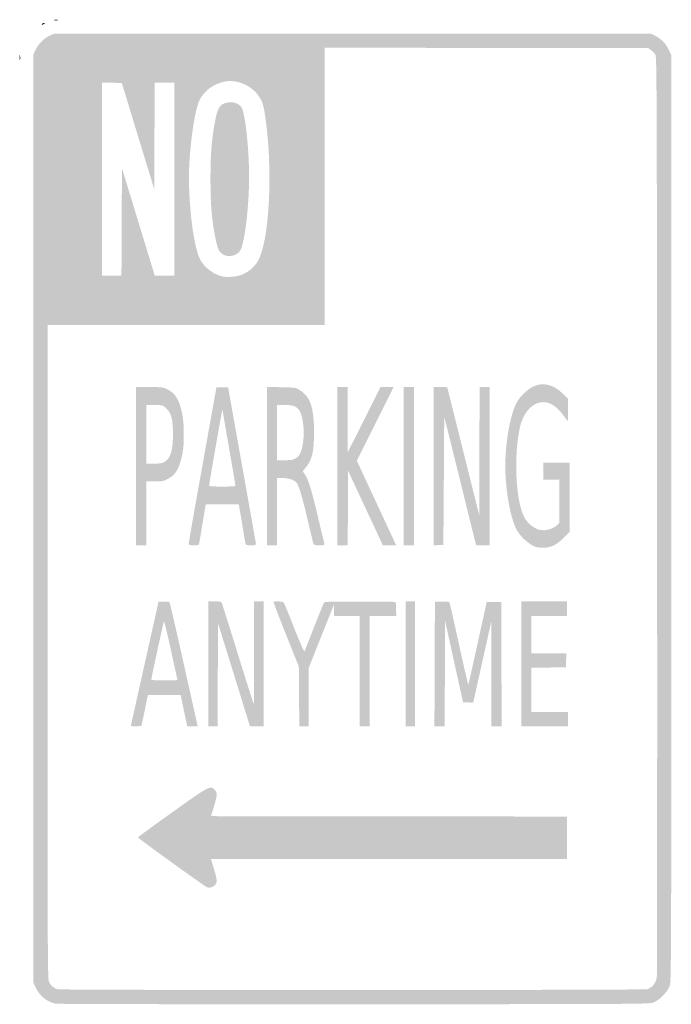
# Model space of a CAD drawing. Header units: inches. Extents: x -0.5 to 0.48, y -0.73 to 0.75.
import ezdxf

# ---------------------------------------------------------------- set-up
doc = ezdxf.new("R2010")
doc.units = ezdxf.units.IN
doc.header["$MEASUREMENT"] = 0

msp = doc.modelspace()

# ---------------------------------------------------------------- hatches: boundary and pattern name
h = msp.add_hatch(color=7)
edge = h.paths.add_edge_path()
edge.add_spline(control_points=[(-0.4662, 0.7423), (-0.4658, 0.743), (-0.4644, 0.7436), (-0.4633, 0.7436), (-0.4614, 0.7436), (-0.4614, 0.7434), (-0.463, 0.7423), (-0.4655, 0.7407), (-0.4672, 0.7407), (-0.4662, 0.7423)], knot_values=[0, 0, 0, 0, 1, 1, 1, 2, 2, 2, 3, 3, 3, 3], degree=3, periodic=0)
h = msp.add_hatch(color=7)
edge = h.paths.add_edge_path()
edge.add_spline(control_points=[(-0.448, 0.7483), (-0.4464, 0.7487), (-0.4439, 0.7487), (-0.4423, 0.7483), (-0.4407, 0.748), (-0.442, 0.7478), (-0.4452, 0.7478), (-0.4483, 0.7478), (-0.4496, 0.748), (-0.448, 0.7483)], knot_values=[0, 0, 0, 0, 1, 1, 1, 2, 2, 2, 3, 3, 3, 3], degree=3, periodic=0)
h = msp.add_hatch(color=7)
edge = h.paths.add_edge_path()
edge.add_spline(control_points=[(-0.446, -0.727), (-0.4584, -0.7245), (-0.4698, -0.7153), (-0.4756, -0.703)], knot_values=[0, 0, 0, 0, 1, 1, 1, 1], degree=3, periodic=0)
edge.add_line((-0.4756, -0.703), (-0.479, -0.6958))
edge.add_line((-0.479, -0.6958), (-0.479, 0.0006))
edge.add_line((-0.479, 0.0006), (-0.479, 0.6971))
edge.add_line((-0.479, 0.6971), (-0.4754, 0.7043))
edge.add_spline(control_points=[(-0.4754, 0.7043), (-0.4713, 0.7127), (-0.4628, 0.721), (-0.4543, 0.7249)], knot_values=[0, 0, 0, 0, 1, 1, 1, 1], degree=3, periodic=0)
edge.add_line((-0.4543, 0.7249), (-0.4483, 0.7277))
edge.add_line((-0.4483, 0.7277), (-0.0006, 0.7277))
edge.add_line((-0.0006, 0.7277), (0.4471, 0.7277))
edge.add_line((0.4471, 0.7277), (0.453, 0.7247))
edge.add_spline(control_points=[(0.453, 0.7247), (0.4625, 0.72), (0.4689, 0.7136), (0.4735, 0.7044)], knot_values=[0, 0, 0, 0, 1, 1, 1, 1], degree=3, periodic=0)
edge.add_line((0.4735, 0.7044), (0.4777, 0.6958))
edge.add_line((0.4777, 0.6958), (0.4777, 0.0013))
edge.add_spline(control_points=[(0.4777, 0.0013), (0.4777, -0.6792), (0.4776, -0.6934), (0.4752, -0.7003), (0.4721, -0.7094), (0.4601, -0.7217), (0.4509, -0.7252), (0.4446, -0.7276), (0.4352, -0.7277), (0.0019, -0.7279), (-0.2415, -0.728), (-0.4431, -0.7276), (-0.446, -0.727)], knot_values=[0, 0, 0, 0, 1, 1, 1, 2, 2, 2, 3, 3, 3, 4, 4, 4, 4], degree=3, periodic=0)
edge = h.paths.add_edge_path(flags=0)
edge.add_spline(control_points=[(0.4415, -0.7053), (0.4488, -0.7033), (0.455, -0.6956), (0.4559, -0.6873), (0.4564, -0.6835), (0.4566, -0.3717), (0.4564, 0.0057), (0.456, 0.6542), (0.4559, 0.6922), (0.4538, 0.696), (0.4526, 0.6982), (0.4497, 0.7014), (0.4474, 0.703)], knot_values=[0, 0, 0, 0, 1, 1, 1, 2, 2, 2, 3, 3, 3, 4, 4, 4, 4], degree=3, periodic=0)
edge.add_line((0.4474, 0.703), (0.4432, 0.706))
edge.add_line((0.4432, 0.706), (0.2006, 0.7063))
edge.add_line((0.2006, 0.7063), (-0.0421, 0.7067))
edge.add_line((-0.0421, 0.7067), (-0.0421, 0.4987))
edge.add_line((-0.0421, 0.4987), (-0.0421, 0.2908))
edge.add_line((-0.0421, 0.2908), (-0.25, 0.2908))
edge.add_line((-0.25, 0.2908), (-0.4579, 0.2908))
edge.add_line((-0.4579, 0.2908), (-0.4579, -0.199))
edge.add_spline(control_points=[(-0.4579, -0.199), (-0.4579, -0.6467), (-0.4577, -0.6892), (-0.4558, -0.6939), (-0.4537, -0.6992), (-0.4488, -0.7036), (-0.4429, -0.7054), (-0.4376, -0.707), (0.4358, -0.7069), (0.4415, -0.7053)], knot_values=[0, 0, 0, 0, 1, 1, 1, 2, 2, 2, 3, 3, 3, 3], degree=3, periodic=0)
edge = h.paths.add_edge_path(flags=0)
edge.add_spline(control_points=[(-0.167, 0.366), (-0.1579, 0.3694), (-0.1488, 0.3767), (-0.1436, 0.3846), (-0.1248, 0.4129), (-0.119, 0.5263), (-0.1322, 0.609), (-0.1334, 0.6166), (-0.1355, 0.6244), (-0.1374, 0.628), (-0.1473, 0.6477), (-0.1708, 0.6597), (-0.1917, 0.6559), (-0.2088, 0.6527), (-0.2237, 0.6416), (-0.2304, 0.627), (-0.2364, 0.6138), (-0.2426, 0.5749), (-0.2451, 0.5347), (-0.2482, 0.4852), (-0.24, 0.4107), (-0.2292, 0.3895), (-0.2229, 0.3771), (-0.2088, 0.3664), (-0.1951, 0.3636), (-0.1875, 0.362), (-0.1747, 0.3631), (-0.167, 0.366)], knot_values=[0, 0, 0, 0, 1, 1, 1, 2, 2, 2, 3, 3, 3, 4, 4, 4, 5, 5, 5, 6, 6, 6, 7, 7, 7, 8, 8, 8, 9, 9, 9, 9], degree=3, periodic=0)
edge = h.paths.add_edge_path(flags=0)
edge.add_line((-0.3466, 0.4455), (-0.3463, 0.5261))
edge.add_line((-0.3463, 0.5261), (-0.3241, 0.4534))
edge.add_spline(control_points=[(-0.3241, 0.4534), (-0.3119, 0.4135), (-0.3008, 0.3772), (-0.2995, 0.3728)], knot_values=[0, 0, 0, 0, 1, 1, 1, 1], degree=3, periodic=0)
edge.add_line((-0.2995, 0.3728), (-0.2971, 0.3648))
edge.add_line((-0.2971, 0.3648), (-0.2825, 0.3648))
edge.add_line((-0.2825, 0.3648), (-0.2679, 0.3648))
edge.add_line((-0.2679, 0.3648), (-0.2679, 0.5096))
edge.add_line((-0.2679, 0.5096), (-0.2679, 0.6543))
edge.add_line((-0.2679, 0.6543), (-0.2825, 0.6543))
edge.add_line((-0.2825, 0.6543), (-0.2972, 0.6543))
edge.add_line((-0.2972, 0.6543), (-0.2975, 0.5743))
edge.add_line((-0.2975, 0.5743), (-0.2978, 0.4943))
edge.add_line((-0.2978, 0.4943), (-0.3222, 0.574))
edge.add_line((-0.3222, 0.574), (-0.3465, 0.6537))
edge.add_line((-0.3465, 0.6537), (-0.3614, 0.6541))
edge.add_line((-0.3614, 0.6541), (-0.3763, 0.6544))
edge.add_line((-0.3763, 0.6544), (-0.3763, 0.5096))
edge.add_line((-0.3763, 0.5096), (-0.3763, 0.3648))
edge.add_line((-0.3763, 0.3648), (-0.3616, 0.3648))
edge.add_line((-0.3616, 0.3648), (-0.347, 0.3648))
edge.add_line((-0.347, 0.3648), (-0.3466, 0.4455))
h = msp.add_hatch(color=7)
edge = h.paths.add_edge_path()
edge.add_spline(control_points=[(-0.4996, 0.692), (-0.4996, 0.6955), (-0.4994, 0.6968), (-0.4991, 0.6948), (-0.4988, 0.6929), (-0.4988, 0.69), (-0.4991, 0.6884), (-0.4994, 0.6869), (-0.4996, 0.6885), (-0.4996, 0.692)], knot_values=[0, 0, 0, 0, 1, 1, 1, 2, 2, 2, 3, 3, 3, 3], degree=3, periodic=0)
h = msp.add_hatch(color=7)
edge = h.paths.add_edge_path()
edge.add_spline(control_points=[(-0.1946, 0.3965), (-0.2006, 0.4002), (-0.2027, 0.4046), (-0.206, 0.4207), (-0.2115, 0.4476), (-0.2135, 0.4707), (-0.2135, 0.5096), (-0.2135, 0.5465), (-0.2119, 0.5675), (-0.2067, 0.5963), (-0.2028, 0.6177), (-0.1984, 0.6237), (-0.1856, 0.6247), (-0.1778, 0.6254), (-0.1709, 0.6227), (-0.1672, 0.6175), (-0.1615, 0.6095), (-0.1556, 0.556), (-0.1556, 0.5128), (-0.1556, 0.4674), (-0.1623, 0.4124), (-0.1691, 0.4021), (-0.1741, 0.3945), (-0.1867, 0.3917), (-0.1946, 0.3965)], knot_values=[0, 0, 0, 0, 1, 1, 1, 2, 2, 2, 3, 3, 3, 4, 4, 4, 5, 5, 5, 6, 6, 6, 7, 7, 7, 8, 8, 8, 8], degree=3, periodic=0)
h = msp.add_hatch(color=7)
edge = h.paths.add_edge_path()
edge.add_line((-0.3253, 0.0791), (-0.3253, 0.1977))
edge.add_line((-0.3253, 0.1977), (-0.3051, 0.1977))
edge.add_spline(control_points=[(-0.3051, 0.1977), (-0.286, 0.1977), (-0.2846, 0.1975), (-0.2784, 0.1944), (-0.2657, 0.1881), (-0.2599, 0.1784), (-0.2556, 0.1561), (-0.253, 0.1427), (-0.2527, 0.1132), (-0.255, 0.1008), (-0.2595, 0.0761), (-0.2653, 0.0659), (-0.2783, 0.0594), (-0.2841, 0.0565), (-0.2866, 0.0561), (-0.2974, 0.0561)], knot_values=[0, 0, 0, 0, 1, 1, 1, 2, 2, 2, 3, 3, 3, 4, 4, 4, 5, 5, 5, 5], degree=3, periodic=0)
edge.add_line((-0.2974, 0.0561), (-0.3099, 0.0561))
edge.add_line((-0.3099, 0.0561), (-0.3099, 0.0083))
edge.add_line((-0.3099, 0.0083), (-0.3099, -0.0395))
edge.add_line((-0.3099, -0.0395), (-0.3176, -0.0395))
edge.add_line((-0.3176, -0.0395), (-0.3253, -0.0395))
edge.add_line((-0.3253, -0.0395), (-0.3253, 0.0791))
edge = h.paths.add_edge_path(flags=0)
edge.add_spline(control_points=[(-0.2825, 0.0855), (-0.2732, 0.0912), (-0.2698, 0.1023), (-0.2698, 0.1269), (-0.2699, 0.1517), (-0.2725, 0.1604), (-0.2824, 0.1681), (-0.2856, 0.1706), (-0.2876, 0.1709), (-0.298, 0.1709)], knot_values=[0, 0, 0, 0, 1, 1, 1, 2, 2, 2, 3, 3, 3, 3], degree=3, periodic=0)
edge.add_line((-0.298, 0.1709), (-0.3099, 0.1709))
edge.add_line((-0.3099, 0.1709), (-0.3099, 0.1269))
edge.add_line((-0.3099, 0.1269), (-0.3099, 0.0829))
edge.add_line((-0.3099, 0.0829), (-0.2983, 0.0829))
edge.add_spline(control_points=[(-0.2983, 0.0829), (-0.2888, 0.0829), (-0.2859, 0.0834), (-0.2825, 0.0855)], knot_values=[0, 0, 0, 0, 1, 1, 1, 1], degree=3, periodic=0)
h = msp.add_hatch(color=7)
edge = h.paths.add_edge_path()
edge.add_spline(control_points=[(-0.2461, -0.0367), (-0.2461, -0.0351), (-0.2367, 0.0181), (-0.2253, 0.0816)], knot_values=[0, 0, 0, 0, 1, 1, 1, 1], degree=3, periodic=0)
edge.add_line((-0.2253, 0.0816), (-0.2046, 0.1971))
edge.add_line((-0.2046, 0.1971), (-0.1958, 0.1971))
edge.add_line((-0.1958, 0.1971), (-0.187, 0.1971))
edge.add_line((-0.187, 0.1971), (-0.1663, 0.081))
edge.add_spline(control_points=[(-0.1663, 0.081), (-0.1548, 0.0172), (-0.1455, -0.0361), (-0.1454, -0.0373), (-0.1454, -0.0392), (-0.1466, -0.0395), (-0.153, -0.0395), (-0.1602, -0.0395), (-0.1605, -0.0394), (-0.1612, -0.036), (-0.1616, -0.0341), (-0.1637, -0.0219), (-0.1658, -0.0089), (-0.1679, 0.004), (-0.17, 0.0162), (-0.1704, 0.0182)], knot_values=[0, 0, 0, 0, 1, 1, 1, 2, 2, 2, 3, 3, 3, 4, 4, 4, 5, 5, 5, 5], degree=3, periodic=0)
edge.add_line((-0.1704, 0.0182), (-0.1711, 0.0217))
edge.add_line((-0.1711, 0.0217), (-0.1958, 0.0217))
edge.add_line((-0.1958, 0.0217), (-0.2205, 0.0217))
edge.add_line((-0.2205, 0.0217), (-0.2212, 0.0182))
edge.add_spline(control_points=[(-0.2212, 0.0182), (-0.2216, 0.0162), (-0.2236, 0.004), (-0.2258, -0.0089), (-0.2279, -0.0219), (-0.23, -0.0341), (-0.2304, -0.036), (-0.231, -0.0394), (-0.2314, -0.0395), (-0.2386, -0.0395), (-0.2456, -0.0395), (-0.2462, -0.0393), (-0.2461, -0.0367)], knot_values=[0, 0, 0, 0, 1, 1, 1, 2, 2, 2, 3, 3, 3, 4, 4, 4, 4], degree=3, periodic=0)
edge = h.paths.add_edge_path(flags=0)
edge.add_spline(control_points=[(-0.176, 0.0498), (-0.176, 0.0506), (-0.1803, 0.0759), (-0.1856, 0.106), (-0.1908, 0.1362), (-0.1952, 0.1615), (-0.1952, 0.1623), (-0.1952, 0.1677), (-0.1975, 0.1558), (-0.2059, 0.107), (-0.2112, 0.0765), (-0.2156, 0.0509), (-0.2156, 0.05), (-0.2156, 0.0489), (-0.2104, 0.0485), (-0.1958, 0.0485), (-0.1826, 0.0485), (-0.176, 0.0489), (-0.176, 0.0498)], knot_values=[0, 0, 0, 0, 1, 1, 1, 2, 2, 2, 3, 3, 3, 4, 4, 4, 5, 5, 5, 6, 6, 6, 6], degree=3, periodic=0)
h = msp.add_hatch(color=7)
edge = h.paths.add_edge_path()
edge.add_line((-0.1288, 0.0792), (-0.1288, 0.1979))
edge.add_line((-0.1288, 0.1979), (-0.1075, 0.1975))
edge.add_spline(control_points=[(-0.1075, 0.1975), (-0.087, 0.1971), (-0.0859, 0.1969), (-0.0804, 0.1937), (-0.0638, 0.1839), (-0.0582, 0.168), (-0.0582, 0.1301), (-0.0581, 0.1002), (-0.0612, 0.0877), (-0.0716, 0.0759), (-0.0752, 0.0718), (-0.0754, 0.0711), (-0.0737, 0.0692), (-0.0675, 0.0622), (-0.0628, 0.0473), (-0.0517, 0.0005), (-0.0471, -0.0191), (-0.043, -0.0361), (-0.0426, -0.0373), (-0.042, -0.0393), (-0.0429, -0.0395), (-0.0502, -0.0395), (-0.057, -0.0395), (-0.0586, -0.0391), (-0.0592, -0.0373), (-0.0595, -0.0361), (-0.0635, -0.0193), (-0.0681, 0), (-0.0758, 0.0332), (-0.081, 0.0504), (-0.0845, 0.0546), (-0.0877, 0.0584), (-0.0961, 0.0612), (-0.1049, 0.0612)], knot_values=[0, 0, 0, 0, 1, 1, 1, 2, 2, 2, 3, 3, 3, 4, 4, 4, 5, 5, 5, 6, 6, 6, 7, 7, 7, 8, 8, 8, 9, 9, 9, 10, 10, 10, 11, 11, 11, 11], degree=3, periodic=0)
edge.add_line((-0.1049, 0.0612), (-0.1135, 0.0612))
edge.add_line((-0.1135, 0.0612), (-0.1135, 0.0108))
edge.add_line((-0.1135, 0.0108), (-0.1135, -0.0395))
edge.add_line((-0.1135, -0.0395), (-0.1212, -0.0395))
edge.add_line((-0.1212, -0.0395), (-0.1288, -0.0395))
edge.add_line((-0.1288, -0.0395), (-0.1288, 0.0792))
edge = h.paths.add_edge_path(flags=0)
edge.add_spline(control_points=[(-0.0861, 0.0906), (-0.0804, 0.0941), (-0.0781, 0.0979), (-0.0758, 0.1081), (-0.0718, 0.1249), (-0.0737, 0.151), (-0.0795, 0.1614), (-0.0837, 0.1687), (-0.089, 0.1709), (-0.1023, 0.1709)], knot_values=[0, 0, 0, 0, 1, 1, 1, 2, 2, 2, 3, 3, 3, 3], degree=3, periodic=0)
edge.add_line((-0.1023, 0.1709), (-0.1135, 0.1709))
edge.add_line((-0.1135, 0.1709), (-0.1135, 0.1295))
edge.add_line((-0.1135, 0.1295), (-0.1135, 0.088))
edge.add_line((-0.1135, 0.088), (-0.1019, 0.088))
edge.add_spline(control_points=[(-0.1019, 0.088), (-0.0924, 0.088), (-0.0894, 0.0885), (-0.0861, 0.0906)], knot_values=[0, 0, 0, 0, 1, 1, 1, 1], degree=3, periodic=0)
h = msp.add_hatch(color=7)
edge = h.paths.add_edge_path()
edge.add_line((-0.023, 0.0791), (-0.023, 0.1977))
edge.add_line((-0.023, 0.1977), (-0.0153, 0.1977))
edge.add_line((-0.0153, 0.1977), (-0.0077, 0.1977))
edge.add_line((-0.0077, 0.1977), (-0.0076, 0.1489))
edge.add_line((-0.0076, 0.1489), (-0.0075, 0.1001))
edge.add_line((-0.0075, 0.1001), (0.017, 0.1489))
edge.add_line((0.017, 0.1489), (0.0414, 0.1977))
edge.add_line((0.0414, 0.1977), (0.0513, 0.1977))
edge.add_line((0.0513, 0.1977), (0.0612, 0.1977))
edge.add_line((0.0612, 0.1977), (0.0336, 0.1425))
edge.add_line((0.0336, 0.1425), (0.006, 0.0872))
edge.add_line((0.006, 0.0872), (0.0306, 0.0344))
edge.add_spline(control_points=[(0.0306, 0.0344), (0.0441, 0.0053), (0.0574, -0.0232), (0.0601, -0.029)], knot_values=[0, 0, 0, 0, 1, 1, 1, 1], degree=3, periodic=0)
edge.add_line((0.0601, -0.029), (0.0649, -0.0395))
edge.add_line((0.0649, -0.0395), (0.0549, -0.0395))
edge.add_line((0.0549, -0.0395), (0.045, -0.0395))
edge.add_line((0.045, -0.0395), (0.019, 0.0162))
edge.add_line((0.019, 0.0162), (-0.007, 0.072))
edge.add_line((-0.007, 0.072), (-0.0073, 0.0162))
edge.add_line((-0.0073, 0.0162), (-0.0077, -0.0395))
edge.add_line((-0.0077, -0.0395), (-0.0153, -0.0395))
edge.add_line((-0.0153, -0.0395), (-0.023, -0.0395))
edge.add_line((-0.023, -0.0395), (-0.023, 0.0791))
for points in [[(0.0765, 0.0791), (0.0765, 0.1977), (0.0842, 0.1977), (0.0918, 0.1977), (0.0918, 0.0791), (0.0918, -0.0395), (0.0842, -0.0395), (0.0765, -0.0395), (0.0765, 0.0791)], [(0.0791, -0.2175), (0.0791, -0.1237), (0.0861, -0.1237), (0.0931, -0.1237), (0.0931, -0.2175), (0.0931, -0.3112), (0.0861, -0.3112), (0.0791, -0.3112), (0.0791, -0.2175)], [(0.2526, -0.2175), (0.2526, -0.1237), (0.287, -0.1237), (0.3214, -0.1237), (0.3214, -0.1346), (0.3214, -0.1454), (0.2946, -0.1454), (0.2679, -0.1454), (0.2679, -0.1735), (0.2679, -0.2015), (0.2941, -0.2015), (0.3203, -0.2015), (0.3199, -0.2121), (0.3195, -0.2226), (0.2937, -0.2229), (0.2679, -0.2233), (0.2679, -0.2564), (0.2679, -0.2895), (0.2953, -0.2895), (0.3227, -0.2895), (0.3227, -0.3004), (0.3227, -0.3112), (0.2876, -0.3112), (0.2526, -0.3112), (0.2526, -0.2175)]]:
    msp.add_hatch(color=7).paths.add_polyline_path(points)
h = msp.add_hatch(color=7)
edge = h.paths.add_edge_path()
edge.add_line((0.1212, 0.079), (0.1212, 0.1977))
edge.add_line((0.1212, 0.1977), (0.1314, 0.1977))
edge.add_spline(control_points=[(0.1314, 0.1977), (0.137, 0.1977), (0.1416, 0.1976), (0.1416, 0.1974), (0.1417, 0.1972), (0.1525, 0.1537), (0.1658, 0.1008)], knot_values=[0, 0, 0, 0, 1, 1, 1, 2, 2, 2, 2], degree=3, periodic=0)
edge.add_line((0.1658, 0.1008), (0.1898, 0.0045))
edge.add_line((0.1898, 0.0045), (0.1899, 0.1011))
edge.add_line((0.1899, 0.1011), (0.1901, 0.1977))
edge.add_line((0.1901, 0.1977), (0.1977, 0.1977))
edge.add_line((0.1977, 0.1977), (0.2054, 0.1977))
edge.add_line((0.2054, 0.1977), (0.2054, 0.0791))
edge.add_line((0.2054, 0.0791), (0.2054, -0.0395))
edge.add_line((0.2054, -0.0395), (0.1952, -0.0395))
edge.add_line((0.1952, -0.0395), (0.1851, -0.0395))
edge.add_line((0.1851, -0.0395), (0.1839, -0.0354))
edge.add_spline(control_points=[(0.1839, -0.0354), (0.1833, -0.0331), (0.1725, 0.0103), (0.16, 0.0612)], knot_values=[0, 0, 0, 0, 1, 1, 1, 1], degree=3, periodic=0)
edge.add_line((0.16, 0.0612), (0.1371, 0.1536))
edge.add_line((0.1371, 0.1536), (0.1365, 0.0573))
edge.add_line((0.1365, 0.0573), (0.1358, -0.0389))
edge.add_line((0.1358, -0.0389), (0.1285, -0.0393))
edge.add_line((0.1285, -0.0393), (0.1212, -0.0397))
edge.add_line((0.1212, -0.0397), (0.1212, 0.079))
h = msp.add_hatch(color=7)
edge = h.paths.add_edge_path()
edge.add_spline(control_points=[(0.2691, -0.0395), (0.2609, -0.0349), (0.2526, -0.0272), (0.2474, -0.019), (0.239, -0.006), (0.2322, 0.0238), (0.2294, 0.0591), (0.2261, 0.1012), (0.2347, 0.1574), (0.2475, 0.1774), (0.2527, 0.1855), (0.2622, 0.1942), (0.2704, 0.1984), (0.2844, 0.2054), (0.3004, 0.2018), (0.3145, 0.1883)], knot_values=[0, 0, 0, 0, 1, 1, 1, 2, 2, 2, 3, 3, 3, 4, 4, 4, 5, 5, 5, 5], degree=3, periodic=0)
edge.add_line((0.3145, 0.1883), (0.3227, 0.1804))
edge.add_line((0.3227, 0.1804), (0.3227, 0.1636))
edge.add_spline(control_points=[(0.3227, 0.1636), (0.3227, 0.1543), (0.3225, 0.1467), (0.3223, 0.1467), (0.322, 0.1467), (0.3197, 0.1498), (0.3171, 0.1536), (0.311, 0.1624), (0.3026, 0.1702), (0.2963, 0.1729), (0.277, 0.1811), (0.2571, 0.1658), (0.2507, 0.1378), (0.241, 0.0948), (0.2443, 0.0262), (0.2573, 0.0023), (0.2611, -0.0047), (0.2681, -0.0113), (0.2753, -0.0148), (0.2844, -0.0192), (0.2987, -0.0167), (0.3064, -0.0093)], knot_values=[0, 0, 0, 0, 1, 1, 1, 2, 2, 2, 3, 3, 3, 4, 4, 4, 5, 5, 5, 6, 6, 6, 7, 7, 7, 7], degree=3, periodic=0)
edge.add_line((0.3064, -0.0093), (0.3099, -0.0059))
edge.add_line((0.3099, -0.0059), (0.3099, 0.0264))
edge.add_line((0.3099, 0.0264), (0.3099, 0.0587))
edge.add_line((0.3099, 0.0587), (0.2978, 0.0587))
edge.add_line((0.2978, 0.0587), (0.2857, 0.0587))
edge.add_line((0.2857, 0.0587), (0.2857, 0.0714))
edge.add_line((0.2857, 0.0714), (0.2857, 0.0842))
edge.add_line((0.2857, 0.0842), (0.3055, 0.0842))
edge.add_line((0.3055, 0.0842), (0.3253, 0.0842))
edge.add_line((0.3253, 0.0842), (0.3253, 0.0325))
edge.add_line((0.3253, 0.0325), (0.3253, -0.0192))
edge.add_line((0.3253, -0.0192), (0.316, -0.0285))
edge.add_spline(control_points=[(0.316, -0.0285), (0.3051, -0.0396), (0.2969, -0.0434), (0.2841, -0.0433), (0.2777, -0.0433), (0.2748, -0.0426), (0.2691, -0.0395)], knot_values=[0, 0, 0, 0, 1, 1, 1, 2, 2, 2, 2], degree=3, periodic=0)
h = msp.add_hatch(color=7)
edge = h.paths.add_edge_path()
edge.add_spline(control_points=[(-0.3329, -0.3103), (-0.3328, -0.3098), (-0.3235, -0.2677), (-0.3121, -0.2168)], knot_values=[0, 0, 0, 0, 1, 1, 1, 1], degree=3, periodic=0)
edge.add_line((-0.3121, -0.2168), (-0.2914, -0.1244))
edge.add_line((-0.2914, -0.1244), (-0.2839, -0.124))
edge.add_spline(control_points=[(-0.2839, -0.124), (-0.2798, -0.1238), (-0.2758, -0.1242), (-0.2751, -0.1249), (-0.2744, -0.1256), (-0.2646, -0.1678), (-0.2533, -0.2187)], knot_values=[0, 0, 0, 0, 1, 1, 1, 2, 2, 2, 2], degree=3, periodic=0)
edge.add_line((-0.2533, -0.2187), (-0.2326, -0.3112))
edge.add_line((-0.2326, -0.3112), (-0.2405, -0.3112))
edge.add_line((-0.2405, -0.3112), (-0.2483, -0.3112))
edge.add_line((-0.2483, -0.3112), (-0.2533, -0.2876))
edge.add_line((-0.2533, -0.2876), (-0.2582, -0.264))
edge.add_line((-0.2582, -0.264), (-0.2828, -0.264))
edge.add_spline(control_points=[(-0.2828, -0.264), (-0.2963, -0.264), (-0.3074, -0.2642), (-0.3074, -0.2643), (-0.3075, -0.2645), (-0.3096, -0.275), (-0.3122, -0.2876)], knot_values=[0, 0, 0, 0, 1, 1, 1, 2, 2, 2, 2], degree=3, periodic=0)
edge.add_line((-0.3122, -0.2876), (-0.317, -0.3106))
edge.add_line((-0.317, -0.3106), (-0.325, -0.311))
edge.add_spline(control_points=[(-0.325, -0.311), (-0.3293, -0.3112), (-0.3329, -0.3109), (-0.3329, -0.3103)], knot_values=[0, 0, 0, 0, 1, 1, 1, 1], degree=3, periodic=0)
edge = h.paths.add_edge_path(flags=0)
edge.add_spline(control_points=[(-0.263, -0.2408), (-0.2634, -0.2399), (-0.2679, -0.2195), (-0.2731, -0.1955), (-0.2789, -0.1687), (-0.2829, -0.1526), (-0.2834, -0.154), (-0.2844, -0.1564), (-0.3023, -0.2391), (-0.3023, -0.2411), (-0.3023, -0.2418), (-0.294, -0.2423), (-0.2824, -0.2423), (-0.267, -0.2423), (-0.2626, -0.242), (-0.263, -0.2408)], knot_values=[0, 0, 0, 0, 1, 1, 1, 2, 2, 2, 3, 3, 3, 4, 4, 4, 5, 5, 5, 5], degree=3, periodic=0)
h = msp.add_hatch(color=7)
edge = h.paths.add_edge_path()
edge.add_line((-0.2168, -0.2175), (-0.2168, -0.1237))
edge.add_line((-0.2168, -0.1237), (-0.2072, -0.1237))
edge.add_spline(control_points=[(-0.2072, -0.1237), (-0.1985, -0.1237), (-0.1975, -0.124), (-0.1964, -0.1266), (-0.1957, -0.1282), (-0.1848, -0.1627), (-0.1722, -0.2033), (-0.1596, -0.2439), (-0.149, -0.2774), (-0.1486, -0.2778), (-0.1483, -0.2782), (-0.148, -0.2437), (-0.148, -0.2011)], knot_values=[0, 0, 0, 0, 1, 1, 1, 2, 2, 2, 3, 3, 3, 4, 4, 4, 4], degree=3, periodic=0)
edge.add_line((-0.148, -0.2011), (-0.148, -0.1237))
edge.add_line((-0.148, -0.1237), (-0.1409, -0.1237))
edge.add_line((-0.1409, -0.1237), (-0.1339, -0.1237))
edge.add_line((-0.1339, -0.1237), (-0.1339, -0.2175))
edge.add_line((-0.1339, -0.2175), (-0.1339, -0.3112))
edge.add_line((-0.1339, -0.3112), (-0.1441, -0.3112))
edge.add_line((-0.1441, -0.3112), (-0.1542, -0.3112))
edge.add_line((-0.1542, -0.3112), (-0.1573, -0.3013))
edge.add_spline(control_points=[(-0.1573, -0.3013), (-0.159, -0.2959), (-0.1697, -0.2611), (-0.1812, -0.224)], knot_values=[0, 0, 0, 0, 1, 1, 1, 1], degree=3, periodic=0)
edge.add_line((-0.1812, -0.224), (-0.2022, -0.1565))
edge.add_line((-0.2022, -0.1565), (-0.2025, -0.2339))
edge.add_line((-0.2025, -0.2339), (-0.2028, -0.3112))
edge.add_line((-0.2028, -0.3112), (-0.2098, -0.3112))
edge.add_line((-0.2098, -0.3112), (-0.2168, -0.3112))
edge.add_line((-0.2168, -0.3112), (-0.2168, -0.2175))
h = msp.add_hatch(color=7)
edge = h.paths.add_edge_path()
edge.add_line((-0.0806, -0.2663), (-0.081, -0.2213))
edge.add_line((-0.081, -0.2213), (-0.1003, -0.1732))
edge.add_spline(control_points=[(-0.1003, -0.1732), (-0.1109, -0.1467), (-0.1192, -0.1248), (-0.1189, -0.1244), (-0.1175, -0.123), (-0.1049, -0.1238), (-0.1036, -0.1253), (-0.103, -0.1262), (-0.0959, -0.1434), (-0.088, -0.1636), (-0.0794, -0.1853), (-0.0731, -0.1997), (-0.0726, -0.1987), (-0.0721, -0.1978), (-0.0655, -0.1813), (-0.058, -0.162), (-0.0504, -0.1427), (-0.0437, -0.1262), (-0.0431, -0.1253), (-0.0421, -0.1242), (-0.0294, -0.1239), (0.0113, -0.1241)], knot_values=[0, 0, 0, 0, 1, 1, 1, 2, 2, 2, 3, 3, 3, 4, 4, 4, 5, 5, 5, 6, 6, 6, 7, 7, 7, 7], degree=3, periodic=0)
edge.add_line((0.0113, -0.1241), (0.0644, -0.1244))
edge.add_line((0.0644, -0.1244), (0.0648, -0.1349))
edge.add_line((0.0648, -0.1349), (0.0652, -0.1454))
edge.add_line((0.0652, -0.1454), (0.0453, -0.1454))
edge.add_line((0.0453, -0.1454), (0.0255, -0.1454))
edge.add_line((0.0255, -0.1454), (0.0255, -0.2283))
edge.add_line((0.0255, -0.2283), (0.0255, -0.3112))
edge.add_line((0.0255, -0.3112), (0.0179, -0.3112))
edge.add_line((0.0179, -0.3112), (0.0102, -0.3112))
edge.add_line((0.0102, -0.3112), (0.0102, -0.2283))
edge.add_line((0.0102, -0.2283), (0.0102, -0.1454))
edge.add_line((0.0102, -0.1454), (-0.0089, -0.1454))
edge.add_line((-0.0089, -0.1454), (-0.0281, -0.1454))
edge.add_line((-0.0281, -0.1454), (-0.0281, -0.1368))
edge.add_line((-0.0281, -0.1368), (-0.0282, -0.1282))
edge.add_line((-0.0282, -0.1282), (-0.0473, -0.176))
edge.add_line((-0.0473, -0.176), (-0.0663, -0.2239))
edge.add_line((-0.0663, -0.2239), (-0.0663, -0.2675))
edge.add_line((-0.0663, -0.2675), (-0.0663, -0.3112))
edge.add_line((-0.0663, -0.3112), (-0.0733, -0.3112))
edge.add_line((-0.0733, -0.3112), (-0.0803, -0.3112))
edge.add_line((-0.0803, -0.3112), (-0.0806, -0.2663))
h = msp.add_hatch(color=7)
edge = h.paths.add_edge_path()
edge.add_line((0.1228, -0.2178), (0.1231, -0.1244))
edge.add_line((0.1231, -0.1244), (0.1336, -0.124))
edge.add_spline(control_points=[(0.1336, -0.124), (0.1436, -0.1236), (0.1442, -0.1238), (0.1453, -0.1265), (0.1459, -0.1281), (0.1523, -0.1566), (0.1596, -0.1898), (0.1668, -0.223), (0.173, -0.2494), (0.1733, -0.2485), (0.1737, -0.2476), (0.18, -0.2193), (0.1874, -0.1856)], knot_values=[0, 0, 0, 0, 1, 1, 1, 2, 2, 2, 3, 3, 3, 4, 4, 4, 4], degree=3, periodic=0)
edge.add_line((0.1874, -0.1856), (0.2009, -0.1244))
edge.add_line((0.2009, -0.1244), (0.2117, -0.1244))
edge.add_line((0.2117, -0.1244), (0.2226, -0.1244))
edge.add_line((0.2226, -0.1244), (0.2229, -0.2178))
edge.add_line((0.2229, -0.2178), (0.2232, -0.3112))
edge.add_line((0.2232, -0.3112), (0.2156, -0.3112))
edge.add_line((0.2156, -0.3112), (0.2079, -0.3112))
edge.add_line((0.2079, -0.3112), (0.2078, -0.2325))
edge.add_line((0.2078, -0.2325), (0.2077, -0.1537))
edge.add_line((0.2077, -0.1537), (0.1941, -0.2147))
edge.add_line((0.1941, -0.2147), (0.1806, -0.2756))
edge.add_line((0.1806, -0.2756), (0.1729, -0.2752))
edge.add_line((0.1729, -0.2752), (0.1653, -0.2749))
edge.add_line((0.1653, -0.2749), (0.1518, -0.2138))
edge.add_line((0.1518, -0.2138), (0.1384, -0.1527))
edge.add_line((0.1384, -0.1527), (0.1381, -0.232))
edge.add_line((0.1381, -0.232), (0.1377, -0.3112))
edge.add_line((0.1377, -0.3112), (0.1301, -0.3112))
edge.add_line((0.1301, -0.3112), (0.1224, -0.3112))
edge.add_line((0.1224, -0.3112), (0.1228, -0.2178))
h = msp.add_hatch(color=7)
edge = h.paths.add_edge_path()
edge.add_spline(control_points=[(-0.2183, -0.5526), (-0.2231, -0.5505), (-0.3226, -0.4788), (-0.3222, -0.4777), (-0.322, -0.477), (-0.2987, -0.4599), (-0.2704, -0.4397), (-0.2144, -0.3998), (-0.2139, -0.3995), (-0.2072, -0.4062), (-0.203, -0.4104), (-0.2032, -0.4147), (-0.2084, -0.4318)], knot_values=[0, 0, 0, 0, 1, 1, 1, 2, 2, 2, 3, 3, 3, 4, 4, 4, 4], degree=3, periodic=0)
edge.add_line((-0.2084, -0.4318), (-0.2127, -0.4458))
edge.add_line((-0.2127, -0.4458), (0.0544, -0.4461))
edge.add_line((0.0544, -0.4461), (0.3214, -0.4464))
edge.add_line((0.3214, -0.4464), (0.3214, -0.4783))
edge.add_line((0.3214, -0.4783), (0.3214, -0.5102))
edge.add_line((0.3214, -0.5102), (0.0544, -0.5102))
edge.add_line((0.0544, -0.5102), (-0.2127, -0.5102))
edge.add_line((-0.2127, -0.5102), (-0.2084, -0.5244))
edge.add_spline(control_points=[(-0.2084, -0.5244), (-0.2033, -0.5412), (-0.203, -0.5458), (-0.207, -0.5494), (-0.2102, -0.5525), (-0.2152, -0.5539), (-0.2183, -0.5526)], knot_values=[0, 0, 0, 0, 1, 1, 1, 2, 2, 2, 2], degree=3, periodic=0)

doc.saveas('drawing.dxf')
